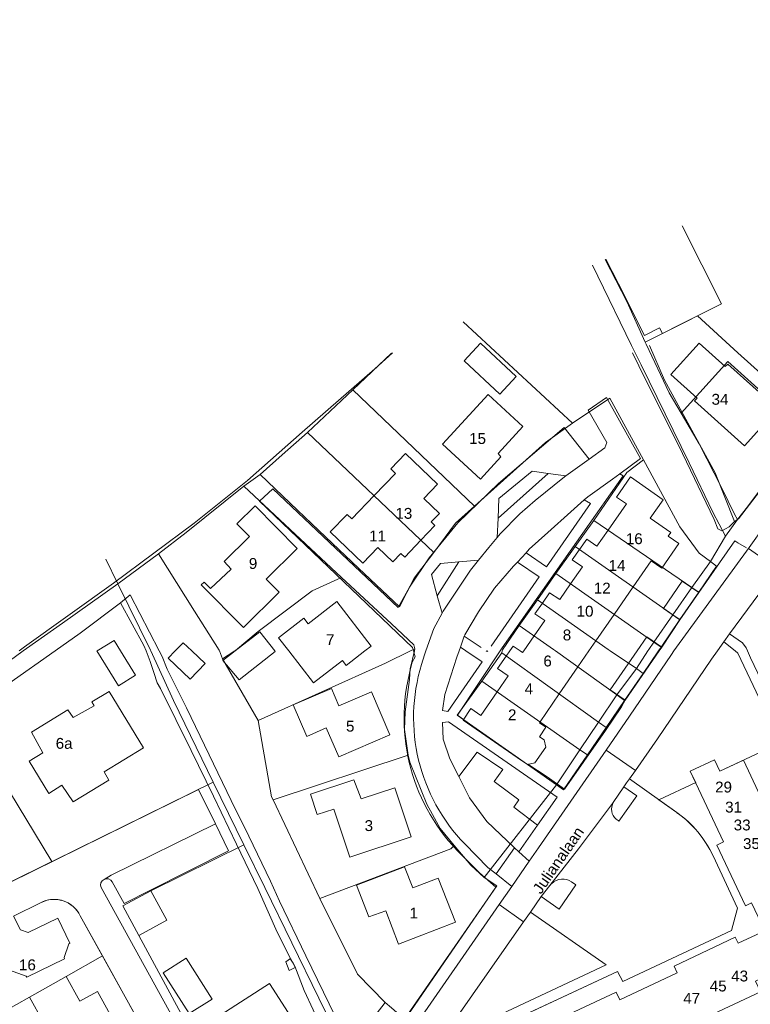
# Model space of a CAD drawing. Header units: metres. Extents: x 117922 to 130630, y 447724 to 454087.
# Tile 16 of 61: x 124351 to 124472, y 450442 to 450604. Entities that reach past the tile are written whole.
import ezdxf

# ---------------------------------------------------------------- set-up
doc = ezdxf.new("R2010")
doc.units = ezdxf.units.M
for name, color, linetype, lineweight in [('B01', 8, 'Continuous', 0), ('B02', 8, 'Continuous', 0), ('B03', 8, 'Continuous', 0), ('B14', 8, 'Continuous', 0), ('G01', 8, 'Continuous', 0), ('G03', 8, 'Continuous', 0), ('Q19', 8, 'Continuous', 0), ('T00', 8, 'Continuous', 0), ('V00', 8, 'Continuous', 0), ('W00', 8, 'Continuous', 0), ('Z02', 7, 'Continuous', 0), ('Z06', 7, 'Continuous', 0)]:
    doc.layers.add(name, color=color, linetype=linetype, lineweight=lineweight)
doc.styles.add('Z02', font='arial.ttf', dxfattribs={"height": 1.8})
doc.styles.add('Z06', font='arial.ttf', dxfattribs={"height": 1.8})

msp = doc.modelspace()

# ---------------------------------------------------------------- linework, layer by layer
at = {"layer": 'B01', "flags": 128}
for points in [[(124467.62, 450547.07), (124463.33, 450550.93), (124458.65, 450545.73), (124462.97, 450541.84)], [(124467.62, 450547.07), (124468.07, 450547.48), (124476.32, 450540.07), (124470.84, 450533.97), (124462.57, 450541.4), (124462.97, 450541.84)], [(124409.47, 450525.7), (124413.01, 450529.39), (124412.26, 450530.11), (124414.71, 450532.67), (124419.99, 450527.6), (124417.72, 450525.24), (124420.3, 450522.76)], [(124458.6, 450519.59), (124455.21, 450521.96), (124457.35, 450525.03), (124451.94, 450528.8), (124449.62, 450525.47), (124451.26, 450524.33)], [(124417.24, 450518.32), (124414.56, 450515.52), (124413.93, 450516.13), (124412.58, 450514.72), (124410.11, 450517.09), (124407.63, 450514.5), (124402.21, 450519.69), (124405, 450522.6), (124405.78, 450521.85), (124409.47, 450525.7)], [(124396.76, 450516.97), (124391.61, 450511.88), (124393.75, 450509.72), (124387.85, 450503.89), (124380.86, 450510.96), (124381.35, 450511.4), (124382.41, 450510.33), (124385.83, 450513.51), (124384.65, 450514.79), (124388.83, 450518.92), (124386.75, 450521.03), (124389.78, 450524.03), (124396.76, 450516.97)], [(124420.3, 450522.76), (124418.94, 450521.34), (124419.56, 450520.74), (124417.24, 450518.32)], [(124451.26, 450524.33), (124448.24, 450519.99)], [(124448.24, 450519.99), (124446.39, 450517.34)], [(124458.6, 450519.59), (124458.18, 450518.99)], [(124458.6, 450519.59), (124458.18, 450518.99)], [(124443.49, 450516.78), (124444.69, 450518.52), (124446.39, 450517.34)], [(124458.18, 450518.99), (124459.95, 450517.76), (124457.12, 450513.67), (124455.35, 450514.89)], [(124442.03, 450511.08), (124443.98, 450513.9), (124442.3, 450515.06), (124443.49, 450516.78)], [(124455.35, 450514.89), (124452.37, 450510.58)], [(124460.11, 450505.13), (124457.39, 450507), (124460.52, 450511.55), (124463.24, 450509.68)], [(124437.35, 450507.89), (124438.53, 450509.59), (124440.25, 450508.5), (124442.03, 450511.08)], [(124452.37, 450510.58), (124449.24, 450506.04)], [(124460.11, 450505.13), (124463.24, 450509.68)], [(124407.96, 450500), (124409.01, 450500.81), (124403.32, 450508.16), (124398.56, 450504.47), (124397.83, 450505.41), (124393.67, 450502.19), (124395.37, 450500)], [(124435.98, 450502.47), (124437.74, 450505.02), (124436.13, 450506.13), (124437.35, 450507.89)], [(124449.24, 450506.04), (124446.21, 450501.67)], [(124386.5, 450500), (124390.55, 450503.17), (124393.02, 450500)], [(124434.27, 450500), (124435.98, 450502.47)], [(124446.21, 450501.67), (124445.06, 450500)], [(124453.03, 450500), (124454.63, 450502.33), (124457.13, 450500.61)], [(124393.02, 450500), (124393.12, 450499.88), (124387.15, 450495.21), (124384.44, 450498.39), (124386.5, 450500)], [(124395.37, 450500), (124399.46, 450494.71), (124404.25, 450498.42), (124404.88, 450497.61), (124407.96, 450500)], [(124431.35, 450499.14), (124431.94, 450500)], [(124431.94, 450500), (124432.51, 450500.81), (124433.68, 450500)], [(124433.68, 450500), (124434.08, 450499.72), (124434.27, 450500)], [(124445.06, 450500), (124443.22, 450497.34)], [(124451.08, 450491.82), (124448.59, 450493.53), (124453.03, 450500)], [(124451.08, 450491.82), (124456.71, 450500)], [(124456.71, 450500), (124457.13, 450500.61)], [(124429.87, 450493.24), (124431.68, 450495.87), (124429.93, 450497.08), (124431.35, 450499.14)], [(124443.22, 450497.34), (124440.13, 450492.87)], [(124412.08, 450486.1), (124409.03, 450493.23), (124403.65, 450490.92), (124402.43, 450493.78), (124396.09, 450491.05), (124398.33, 450485.85), (124401.57, 450487.24), (124403.62, 450482.46), (124412.08, 450486.1)], [(124371.29, 450483.96), (124364.8, 450480.01), (124365.56, 450478.6), (124359.65, 450474.99), (124357.76, 450477.75), (124355.59, 450476.42), (124352.35, 450481.75), (124354.64, 450483.14), (124352.72, 450486.55), (124358.76, 450490.23), (124359.67, 450489), (124363.13, 450490.91), (124362.74, 450491.56), (124365.61, 450493.3), (124371.29, 450483.96)], [(124427.18, 450489.33), (124429.87, 450493.24)], [(124440.13, 450492.87), (124436.96, 450488.28)], [(124427.18, 450489.33), (124425.52, 450490.47), (124424.21, 450488.56), (124433.91, 450481.88)], [(124436.96, 450488.28), (124436.85, 450488.12)], [(124437.95, 450487.37), (124436.85, 450488.12)], [(124436.9, 450485.78), (124437.95, 450487.37)], [(124434.87, 450481.22), (124436.11, 450481.45), (124437.9, 450484.05), (124437.63, 450485.27), (124436.9, 450485.78)], [(124481.4, 450454.3), (124478.18, 450461.15), (124480, 450462), (124470.66, 450481.91), (124466.76, 450480.08), (124465.86, 450481.99), (124461.85, 450480.11), (124467.35, 450468.38), (124466.26, 450467.86), (124470.97, 450457.82), (124472.01, 450458.3), (124474.18, 450453.67), (124469.76, 450451.6), (124469.3, 450452.59), (124459.17, 450447.84), (124459.7, 450446.7), (124450.17, 450442.23), (124449.56, 450443.52), (124427.86, 450433.35)], [(124433.91, 450481.88), (124434.87, 450481.22)], [(124415.62, 450469.22), (124412.91, 450477.36), (124407.34, 450475.51), (124406.12, 450478.68), (124398.93, 450476.29), (124400.05, 450472.9), (124402.84, 450473.83), (124405.48, 450465.85), (124415.62, 450469.22)], [(124422.96, 450455.09), (124420.12, 450462.41), (124415.87, 450460.76), (124414.51, 450464.28), (124406.58, 450461.2), (124408.6, 450456), (124411.41, 450456.96), (124413.55, 450451.44), (124422.96, 450455.09)], [(124372.49, 450460.31), (124367.88, 450457.81), (124370.54, 450452.92), (124375.14, 450455.42), (124372.49, 450460.31)], [(124344.24, 450453.4), (124345.99, 450450.02), (124347.04, 450447.85), (124351.85, 450446.17), (124351.96, 450445.98), (124358.23, 450449.04), (124358.14, 450449.24), (124358.92, 450451.5), (124359.11, 450451.6), (124357.08, 450455.78), (124352.21, 450453.41), (124350.9, 450453.83), (124349.78, 450456.12)], [(124453.55, 450434.23), (124473.46, 450443.57), (124472.64, 450445.31), (124479.3, 450448.43), (124481.4, 450454.3)], [(124382.65, 450442.37), (124378.85, 450439.96), (124374.56, 450446.72), (124378.36, 450449.13), (124382.65, 450442.37)], [(124366.99, 450437.62), (124363.67, 450443.61), (124360.77, 450442.01), (124358.46, 450446.11), (124352.39, 450442.67), (124354.65, 450438.62), (124352.77, 450437.59), (124356.07, 450431.58), (124366.99, 450437.62)], [(124398.34, 450435.36), (124390.18, 450430.12), (124386.45, 450435.92), (124385.64, 450435.54), (124383.85, 450438.33), (124384.55, 450438.78), (124384.09, 450439.76), (124392.17, 450444.96), (124398.34, 450435.36)]]:
    msp.add_lwpolyline(points, dxfattribs=at)
at = {"layer": 'B02', "flags": 128}
msp.add_lwpolyline([(124449.94, 450560.74), (124447.87, 450564.84)], dxfattribs=at)
at = {"layer": 'B03', "flags": 128}
for points in [[(124466.99, 450557.44), (124460.48, 450570.38)], [(124456.77, 450553.47), (124454.24, 450552.2), (124449.94, 450560.74)], [(124457.24, 450552.53), (124466.99, 450557.44)], [(124456.77, 450553.47), (124457.24, 450552.53)], [(124433, 450545.41), (124430.3, 450542.51), (124424.38, 450548), (124427.08, 450550.91), (124433, 450545.41)], [(124434.13, 450537.12), (124428.35, 450542.43), (124420.82, 450534.24), (124427.12, 450528.45), (124430.49, 450532.13), (124430.04, 450532.67), (124434.13, 450537.12)], [(124363.61, 450500), (124366.42, 450501.74), (124367.49, 450500)], [(124367.49, 450500), (124369.97, 450495.99), (124367.15, 450494.24), (124363.59, 450499.99), (124363.61, 450500)]]:
    msp.add_lwpolyline(points, dxfattribs=at)
at = {"layer": 'B14', "flags": 128}
for points in [[(124375.39, 450498.78), (124379, 450495.3), (124381.49, 450497.89), (124379.3, 450500)], [(124376.56, 450500), (124375.39, 450498.78)], [(124379.3, 450500), (124377.88, 450501.36), (124376.56, 450500)]]:
    msp.add_lwpolyline(points, dxfattribs=at)
at = {"layer": 'G01', "flags": 128}
for points in [[(124445.65, 450563.87), (124446.53, 450562.02), (124452.12, 450550.56), (124453.73, 450547.34), (124461.66, 450531.14), (124465.56, 450522.98), (124467.68, 450518.98)], [(124447.73, 450564.78), (124451.34, 450557.83), (124454.39, 450551.1)], [(124454.39, 450551.1), (124463.06, 450555.46), (124469.74, 450549.34), (124482.15, 450538.19)], [(124424.22, 450554.46), (124442.34, 450537.72)], [(124454.39, 450551.1), (124454.54, 450550.77), (124458.37, 450542.71), (124460.33, 450539.36)], [(124405.96, 450543.2), (124412.37, 450549.26)], [(124480.8, 450536.44), (124468.04, 450547.91), (124460.33, 450539.36)], [(124398.46, 450536.17), (124405.96, 450543.2)], [(124405.96, 450543.2), (124426.1, 450523.96)], [(124442.34, 450537.72), (124448.52, 450541.84), (124454.11, 450531.64)], [(124460.33, 450539.36), (124463.3, 450534.3), (124467.05, 450526.93), (124469.19, 450522.64), (124469.64, 450521.74)], [(124442.34, 450537.72), (124437.88, 450534.48), (124426.1, 450523.96)], [(124390.64, 450529.19), (124394.27, 450532.48), (124398.46, 450536.17)], [(124398.46, 450536.17), (124419.35, 450516.31)], [(124480.8, 450536.44), (124477.95, 450532.72), (124471.31, 450523.85), (124469.64, 450521.74)], [(124454.11, 450531.64), (124451.34, 450529.55), (124445.87, 450521.61)], [(124454.11, 450531.64), (124460.12, 450520.51), (124463.34, 450516.15), (124465.22, 450514.78)], [(124387.89, 450527.25), (124390.64, 450529.19)], [(124419.35, 450516.31), (124416.14, 450512.05), (124413.68, 450507.27), (124406.91, 450513.67), (124401.44, 450518.88), (124396.78, 450523.31), (124390.64, 450529.19)], [(124373.79, 450516.05), (124378.37, 450519.59), (124387.89, 450527.25)], [(124387.89, 450527.25), (124404.07, 450512.16)], [(124426.1, 450523.96), (124422.98, 450521.13), (124419.35, 450516.31)], [(124445.87, 450521.61), (124442.79, 450517.27)], [(124445.87, 450521.61), (124462.13, 450510.47)], [(124469.64, 450521.74), (124467.68, 450518.98)], [(124467.68, 450518.98), (124465.22, 450514.78)], [(124442.79, 450517.27), (124439.58, 450512.79)], [(124442.79, 450517.27), (124458.98, 450505.98)], [(124367.03, 450511.11), (124373.79, 450516.05)], [(124373.79, 450516.05), (124379.72, 450506.6), (124383.84, 450500.11), (124383.89, 450500)], [(124465.22, 450514.78), (124462.13, 450510.47)], [(124465.22, 450514.78), (124466.21, 450514.05)], [(124466.21, 450514.05), (124463.24, 450509.71)], [(124404.07, 450512.16), (124399.25, 450509.92), (124390.3, 450503.21), (124386.54, 450500.07), (124386.43, 450500)], [(124404.07, 450512.16), (124412.34, 450504.46), (124416.08, 450500.98), (124416.23, 450500.35)], [(124439.58, 450512.79), (124436.52, 450508.47)], [(124439.58, 450512.79), (124455.82, 450501.44)], [(124351.91, 450500.39), (124357.89, 450504.61), (124367.03, 450511.11)], [(124462.13, 450510.47), (124458.98, 450505.98)], [(124463.24, 450509.71), (124460.13, 450505.17)], [(124462.13, 450510.47), (124463.24, 450509.71)], [(124436.52, 450508.47), (124433.51, 450504.19)], [(124436.52, 450508.47), (124448.25, 450500.24), (124448.6, 450500)], [(124458.98, 450505.98), (124455.82, 450501.44)], [(124460.13, 450505.17), (124457.01, 450500.61)], [(124458.98, 450505.98), (124460.13, 450505.17)], [(124433.51, 450504.19), (124430.75, 450500.18), (124430.71, 450500)], [(124433.51, 450504.19), (124439.18, 450500.23), (124439.5, 450500)], [(124345.84, 450495.96), (124351.38, 450500)], [(124351.38, 450500), (124351.91, 450500.39)], [(124383.89, 450500), (124384.4, 450498.67)], [(124386.43, 450500), (124384.4, 450498.67)], [(124415.51, 450500), (124411.38, 450497.99), (124390.3, 450488.46)], [(124415.15, 450482.76), (124414.53, 450487.01), (124414.6, 450489.91), (124415.35, 450495.26), (124415.48, 450497.01), (124416.15, 450500)], [(124416.23, 450500.35), (124415.51, 450500)], [(124416.15, 450500), (124416.23, 450500.35)], [(124430.71, 450500), (124430.62, 450499.66)], [(124439.5, 450500), (124449.7, 450492.71)], [(124448.6, 450500), (124452.92, 450497.06)], [(124454.84, 450500), (124452.92, 450497.06)], [(124456.6, 450500), (124454.05, 450496.28)], [(124455.82, 450501.44), (124455, 450500.24), (124454.84, 450500)], [(124455.82, 450501.44), (124457.01, 450500.61)], [(124457.01, 450500.61), (124456.6, 450500)], [(124384.4, 450498.67), (124390.3, 450488.46)], [(124430.62, 450499.66), (124427.35, 450495.01)], [(124430.62, 450499.66), (124446.62, 450488.23)], [(124449.7, 450492.71), (124452.92, 450497.06)], [(124452.92, 450497.06), (124454.05, 450496.28)], [(124427.35, 450495.01), (124423.25, 450489.34), (124439.68, 450477.81)], [(124427.35, 450495.01), (124443.58, 450483.63)], [(124454.05, 450496.28), (124450.98, 450491.8)], [(124446.62, 450488.23), (124449.7, 450492.71)], [(124450.98, 450491.8), (124447.91, 450487.31)], [(124449.7, 450492.71), (124450.98, 450491.8)], [(124340.59, 450490.7), (124356.13, 450465.12)], [(124390.3, 450488.46), (124392.48, 450475.84), (124392.78, 450475.34)], [(124443.58, 450483.63), (124446.62, 450488.23)], [(124447.91, 450487.31), (124444.8, 450482.77)], [(124446.62, 450488.23), (124447.91, 450487.31)], [(124439.68, 450477.81), (124443.58, 450483.63)], [(124443.58, 450483.63), (124444.8, 450482.77)], [(124456.66, 450475.34), (124462.74, 450478.2), (124461.85, 450480.11), (124465.86, 450481.99), (124466.76, 450480.08), (124476.92, 450484.85), (124480.6, 450476.94), (124482.88, 450472.39), (124484.91, 450467.74), (124487.05, 450463.6), (124488.32, 450460.75), (124493.59, 450448.86), (124492.68, 450446.01)], [(124392.78, 450475.34), (124415.15, 450482.76)], [(124422.75, 450467.78), (124420.45, 450470.61), (124418.2, 450474.63), (124415.38, 450481.61), (124415.15, 450482.76)], [(124444.8, 450482.77), (124440.84, 450476.99), (124439.68, 450477.81)], [(124356.5, 450465.3), (124382.85, 450478.27)], [(124427.73, 450462.51), (124439.68, 450477.81)], [(124392.78, 450475.34), (124400.51, 450459.03)], [(124456.66, 450475.34), (124459.64, 450473.23)], [(124459.64, 450473.23), (124460.58, 450472.51), (124461.47, 450471.74), (124462.31, 450470.91), (124463.1, 450470.03), (124463.82, 450469.1), (124464.49, 450468.13), (124465.09, 450467.12), (124465.63, 450466.07)], [(124387.92, 450467.88), (124372.49, 450460.31), (124367.88, 450457.81), (124370.54, 450452.92), (124379.33, 450436.54), (124392.63, 450412.41)], [(124400.51, 450459.03), (124422.2, 450467.23), (124422.75, 450467.78)], [(124427.73, 450462.51), (124425.53, 450464.51), (124422.75, 450467.78)], [(124428.59, 450437.05), (124449.78, 450446.91), (124450.69, 450445.27), (124468.7, 450453.73), (124469.69, 450457.4), (124465.63, 450466.07)], [(124341.16, 450457.76), (124356.13, 450465.12)], [(124356.13, 450465.12), (124356.16, 450465.14)], [(124356.16, 450465.14), (124356.5, 450465.3)], [(124411.33, 450441.83), (124412.36, 450440.9), (124414.53, 450439.03), (124429.83, 450461.13), (124427.73, 450462.51)], [(124354.21, 450458.28), (124349.78, 450456.12)], [(124360.82, 450456.16), (124360.53, 450456.68), (124360.17, 450457.16), (124359.76, 450457.59), (124359.3, 450457.97), (124358.79, 450458.29), (124358.25, 450458.54), (124357.69, 450458.72), (124357.1, 450458.83), (124356.5, 450458.87), (124355.91, 450458.83), (124355.32, 450458.72), (124354.76, 450458.53), (124354.21, 450458.28)], [(124400.51, 450459.03), (124406.73, 450446.51), (124411.33, 450441.83)], [(124364.5, 450449.52), (124360.82, 450456.16)], [(124337.3, 450434.21), (124352.39, 450442.67), (124358.46, 450446.11), (124364.5, 450449.52)], [(124370.87, 450438.05), (124364.5, 450449.52)], [(124404.81, 450433.38), (124411.33, 450441.83)]]:
    msp.add_lwpolyline(points, dxfattribs=at)
at = {"layer": 'G03', "flags": 128}
for points in [[(124366.99, 450511.19), (124365.04, 450515.16)], [(124367.03, 450511.11), (124366.99, 450511.19)], [(124372.45, 450500.13), (124367.03, 450511.11)], [(124372.45, 450500.13), (124372.51, 450500)], [(124372.51, 450500), (124376.24, 450491.79), (124382.85, 450478.27)], [(124382.85, 450478.27), (124387.92, 450467.88)], [(124387.92, 450467.88), (124391.36, 450460.84), (124404.81, 450433.38)]]:
    msp.add_lwpolyline(points, dxfattribs=at)
at = {"layer": 'Q19', "flags": 128}
for points in [[(124447.91, 450483.59), (124452.75, 450480.21)], [(124429.68, 450463.08), (124432.74, 450467.39)], [(124434.24, 450455.18), (124430.22, 450458.03)], [(124395.61, 450449.08), (124394.84, 450448.53), (124395.4, 450447.08), (124396.42, 450447.59), (124396.07, 450448.29)], [(124396.07, 450448.29), (124395.66, 450449.11), (124395.61, 450449.08)]]:
    msp.add_lwpolyline(points, dxfattribs=at)
at = {"layer": 'T00', "flags": 128}
for points in [[(124455.09, 450550.53), (124457.57, 450544.82), (124465.99, 450529.48), (124469.18, 450521.43)], [(124469.18, 450521.43), (124469.82, 450521.86), (124480.02, 450535.15)], [(124356.65, 450500), (124360.83, 450502.96), (124367.5, 450507.97)], [(124334.81, 450484.91), (124338.19, 450486.96), (124342.86, 450490.25), (124349, 450494.59), (124356.65, 450500)]]:
    msp.add_lwpolyline(points, dxfattribs=at)
at = {"layer": 'V00', "flags": 128}
for points in [[(124538.17, 450604.48), (124538.82, 450600.78), (124521.17, 450579.55), (124519.11, 450580.2), (124518.43, 450580.58), (124512.51, 450573.9), (124513.1, 450573.18), (124514.14, 450571.16), (124506.15, 450561.59), (124498.37, 450552.12), (124490.71, 450542.69), (124481.31, 450530.51), (124476.8, 450524.42), (124471.61, 450517.09), (124459.15, 450500)], [(124469.18, 450521.43), (124468.28, 450520.53), (124467.1, 450519.9), (124466.42, 450520.23), (124465.81, 450521.77), (124459.89, 450534.04), (124454.37, 450545.05), (124452.28, 450549.35)], [(124445.1, 450531.74), (124447.72, 450533.63), (124448.03, 450534.49), (124444.91, 450539.86), (124447.99, 450541.96), (124453.61, 450531.86), (124450.16, 450529.33)], [(124416, 450500), (124415.85, 450500.57), (124390.51, 450524.76), (124392.71, 450526.82), (124413.46, 450507.16), (124415.35, 450510.56), (124418.61, 450515.38), (124423.33, 450521.19), (124430.07, 450527.72), (124440.98, 450536.97), (124445.1, 450531.74)], [(124441.24, 450528.96), (124445.1, 450531.74)], [(124430.01, 450521.97), (124430.15, 450525.2), (124435.65, 450529.76), (124438.29, 450529.38)], [(124430.01, 450521.97), (124438.29, 450529.38)], [(124430.35, 450500), (124430.71, 450500.53), (124450.72, 450529), (124450.16, 450529.33)], [(124438.29, 450529.38), (124441.24, 450528.96)], [(124450.16, 450529.33), (124448.96, 450528.45), (124444.87, 450525.52), (124444.27, 450524.98)], [(124429.86, 450518.77), (124430.36, 450519.37), (124433.61, 450522.69), (124436.15, 450524.89), (124441.04, 450528.82), (124441.24, 450528.96)], [(124444.27, 450524.98), (124442.09, 450523.04), (124438.23, 450519.59), (124435.18, 450516.83), (124434.64, 450516.25)], [(124434.64, 450516.25), (124438.02, 450513.89), (124445.33, 450524.38), (124444.27, 450524.98)], [(124429.86, 450518.77), (124430.01, 450521.97)], [(124468.35, 450502.84), (124479.34, 450517.68), (124482.56, 450522.04)], [(124426.78, 450515.03), (124428.48, 450517.13), (124429.86, 450518.77)], [(124469.21, 450518.2), (124463.24, 450509.68)], [(124469.21, 450518.2), (124469.7, 450517.91)], [(124469.7, 450517.91), (124471.14, 450517.06)], [(124434.64, 450516.25), (124433.21, 450514.71)], [(124476.29, 450513.56), (124471.5, 450516.94)], [(124419.95, 450509.14), (124418.99, 450512.66), (124420.46, 450514.49), (124423.5, 450514.75)], [(124419.95, 450509.14), (124423.5, 450514.75)], [(124420.74, 450506.24), (124420.92, 450506.59), (124422.7, 450509.2), (124425.45, 450513.37), (124426.78, 450515.03)], [(124423.5, 450514.75), (124426.78, 450515.03)], [(124433.21, 450514.71), (124432.56, 450514.01), (124429.45, 450510.41), (124426.78, 450506.49), (124424.51, 450502.68), (124424.42, 450502.43)], [(124428.86, 450500.81), (124436.83, 450512.27), (124433.21, 450514.71)], [(124420.74, 450506.24), (124419.95, 450509.14)], [(124418.06, 450500), (124419.37, 450503.7), (124420.74, 450506.24)], [(124460.11, 450505.13), (124457.13, 450500.61)], [(124424.42, 450502.43), (124423.77, 450500.6)], [(124424.42, 450502.43), (124427.19, 450500.57)], [(124467.4, 450501.51), (124468.35, 450502.84)], [(124468.35, 450502.84), (124470.51, 450501.33), (124471.09, 450500.49), (124471.32, 450500)], [(124415.52, 450497.08), (124415.4, 450496.62), (124415.78, 450498.12), (124416.26, 450499), (124416, 450500)], [(124417.34, 450497.75), (124417.82, 450499.34), (124418.06, 450500)], [(124423.56, 450500), (124423.18, 450498.95), (124422.18, 450495.89), (124421.21, 450492.76), (124420.79, 450490.14), (124421.67, 450489.96), (124423.89, 450493.17), (124427.36, 450498.18), (124424.66, 450500)], [(124424.29, 450488.67), (124423.28, 450489.38), (124430.35, 450500)], [(124423.77, 450500.6), (124423.56, 450500)], [(124424.66, 450500), (124423.77, 450500.6)], [(124428.3, 450500), (124428.21, 450499.88), (124428.03, 450500)], [(124447.91, 450483.59), (124451.77, 450489.17), (124458.73, 450499.41), (124459.15, 450500)], [(124452.75, 450480.21), (124456.4, 450485.46), (124465.36, 450498.65), (124466.33, 450500)], [(124466.33, 450500), (124467.4, 450501.51)], [(124467.4, 450501.51), (124469.29, 450500)], [(124469.29, 450500), (124469.73, 450499.65), (124477.85, 450482.53)], [(124471.32, 450500), (124471.84, 450498.84), (124488.31, 450464.35), (124486.73, 450463.69), (124484.83, 450467.71)], [(124451.08, 450491.82), (124450.48, 450490.72)], [(124450.48, 450490.72), (124447.83, 450486.8), (124440.99, 450477.14), (124438.12, 450479.14), (124434.95, 450481.24)], [(124436.57, 450471.18), (124439.81, 450475.8), (124421.78, 450488.28), (124420.8, 450488.16), (124420.94, 450485.4), (124422.05, 450482.15), (124423.51, 450479.19)], [(124423.51, 450479.19), (124426.53, 450483.24), (124430.78, 450480.37), (124429.38, 450478.36), (124433.45, 450475.37), (124432.63, 450474.11), (124436.57, 450471.18)], [(124435.18, 450465.19), (124436.7, 450467.38), (124447.91, 450483.59)], [(124423.51, 450479.19), (124425.26, 450475.67), (124428.17, 450471.77), (124432.66, 450467.46), (124432.74, 450467.39)], [(124450.85, 450477.49), (124451.31, 450478.15), (124451.77, 450478.81)], [(124451.77, 450478.81), (124452.75, 450480.21)], [(124451.77, 450478.81), (124459.6, 450473.26)], [(124449.07, 450474.91), (124450.85, 450477.49)], [(124450.85, 450477.49), (124452.97, 450475.99), (124450.02, 450471.82), (124449.88, 450471.9)], [(124341.16, 450457.76), (124380.39, 450477.04), (124383.21, 450471.35)], [(124438.59, 450461.19), (124443.32, 450467.24), (124448.97, 450474.76), (124449.07, 450474.91)], [(124448.95, 450474.59), (124449.07, 450474.91)], [(124459.6, 450473.26), (124459.64, 450473.23)], [(124383.21, 450471.35), (124365.93, 450462.88), (124364.77, 450462.18)], [(124372.45, 450460.39), (124385.39, 450466.88), (124383.21, 450471.35)], [(124433.46, 450466.75), (124436.57, 450471.18)], [(124429.68, 450463.08), (124428.32, 450464.15), (124424.51, 450468.06)], [(124432.74, 450467.39), (124433.46, 450466.75)], [(124413.77, 450437.8), (124429.67, 450460.89), (124426.96, 450463.28), (124423.9, 450466.28)], [(124424.04, 450434.93), (124449.78, 450446.91), (124450.69, 450445.27), (124468.7, 450453.73), (124469.69, 450457.4), (124465.63, 450466.07)], [(124433.46, 450466.75), (124435.18, 450465.19)], [(124432.29, 450461.02), (124435.18, 450465.19)], [(124432.29, 450461.02), (124429.68, 450463.08)], [(124377.01, 450437.72), (124364.26, 450460.82)], [(124366.12, 450461.78), (124368.08, 450458.2), (124372.45, 450460.39)], [(124430.22, 450458.03), (124432.29, 450461.02)], [(124442.2, 450461.79), (124442.89, 450461.3), (124440.14, 450457.25), (124437.14, 450459.34)], [(124437.14, 450459.34), (124438.59, 450461.19)], [(124438.59, 450461.19), (124438.91, 450461.53)], [(124435.36, 450456.78), (124437.14, 450459.34)], [(124354.21, 450458.28), (124349.78, 450456.12)], [(124415.4, 450436.67), (124430.22, 450458.03)], [(124385.7, 450411.33), (124360.82, 450456.16)], [(124422.97, 450439.07), (124425.21, 450437.38), (124447.92, 450448.05), (124435.36, 450456.78)], [(124434.24, 450455.18), (124435.36, 450456.78)], [(124422.97, 450439.07), (124434.24, 450455.18)]]:
    msp.add_lwpolyline(points, dxfattribs=at)
at = {"layer": 'V00'}
for centre, radius, start, end in [((124446.16, 450488.87), 31.71, 165.008, 225.4333), ((124446, 450488.96), 29.98, 162.9525, 224.2082), ((124451, 450473.8), 2.2, 158.8066, 239.6635), ((124449, 450458.25), 18.37, 25.1629, 54.5976), ((124365.22, 450461.24), 1.05, 115.6413, 203.3944), ((124365.22, 450461.24), 1.05, 31.4102, 115.7142), ((124440.72, 450459.62), 2.62, 55.6921, 133.59), ((124356.51, 450454.09), 4.78, 25.6476, 118.6843)]:
    msp.add_arc(centre, radius, start, end, dxfattribs=at)
at = {"layer": 'W00', "flags": 128}
for points in [[(124350.68, 450500), (124351.6, 450500.65), (124366.34, 450511.2), (124379.67, 450521.17), (124388.52, 450528.22), (124397.59, 450536.22), (124409.6, 450546.67), (124412.54, 450549.34)], [(124367.5, 450507.97), (124369.06, 450509.28), (124373.87, 450500)], [(124371.71, 450500), (124371.35, 450500.9), (124367.5, 450507.97)], [(124395.61, 450449.08), (124393.45, 450453.43), (124390.24, 450460.69), (124386.7, 450468.03), (124382.89, 450475.98), (124379.17, 450483.52), (124374.11, 450493.76), (124373.55, 450494.72), (124372.99, 450496.4), (124372.4, 450498.24), (124371.71, 450500)], [(124373.87, 450500), (124374.36, 450499.05), (124375.23, 450496.96), (124378.42, 450490.58), (124382.18, 450482.82), (124385.79, 450475.24), (124388.72, 450469.34), (124392.34, 450461.88), (124393.8, 450458.57), (124398.18, 450449.55), (124403.04, 450439.53)], [(124396.07, 450448.29), (124395.66, 450448.97), (124395.61, 450449.08)], [(124400.88, 450437.4), (124397.89, 450443.79), (124396.36, 450447.81), (124396.07, 450448.29)]]:
    msp.add_lwpolyline(points, dxfattribs=at)

# ---------------------------------------------------------------- texts
at = {"layer": 'Z02', "linetype": 'Continuous', "char_height": 1.8, "attachment_point": 7, "line_spacing_factor": 0.8, "style": 'Z02'}
for s, insert in [('{\\C256;34}', (124465.37, 450540.72)), ('{\\C256;15}', (124425.22, 450534.23)), ('{\\C256;13}', (124413.01, 450521.84)), ('{\\C256;11}', (124408.65, 450518.11)), ('{\\C256;16}', (124451.17, 450517.64)), ('{\\C256;9}', (124388.74, 450513.54)), ('{\\C256;14}', (124448.33, 450513.25)), ('{\\C256;12}', (124445.86, 450509.49)), ('{\\C256;10}', (124443.02, 450505.64)), ('{\\C256;8}', (124440.73, 450501.71)), ('{\\C256;7}', (124401.52, 450500.95)), ('{\\C256;6}', (124437.52, 450497.4)), ('{\\C256;4}', (124434.41, 450492.82)), ('{\\C256;2}', (124431.66, 450488.52)), ('{\\C256;5}', (124404.83, 450486.62)), ('{\\C256;6a}', (124356.75, 450483.77)), ('{\\C256;29}', (124465.96, 450476.54)), ('{\\C256;31}', (124467.62, 450473.22)), ('{\\C256;3}', (124407.91, 450470.16)), ('{\\C256;33}', (124469.04, 450470.26)), ('{\\C256;35}', (124470.58, 450467.18)), ('{\\C256;1}', (124415.37, 450455.72)), ('{\\C256;16}', (124350.67, 450447.11)), ('{\\C256;43}', (124468.62, 450445.26)), ('{\\C256;45}', (124465.07, 450443.61)), ('{\\C256;47}', (124460.68, 450441.59))]:
    msp.add_mtext(s, dxfattribs=dict(at, insert=insert))
at = {"layer": 'Z06', "linetype": 'Continuous', "insert": (124437.12, 450459.6), "char_height": 1.8, "attachment_point": 7, "rotation": 55.3085, "line_spacing_factor": 0.8, "style": 'Z06'}
msp.add_mtext('{\\C256;Julianalaan}', dxfattribs=at)

doc.saveas('drawing.dxf')
